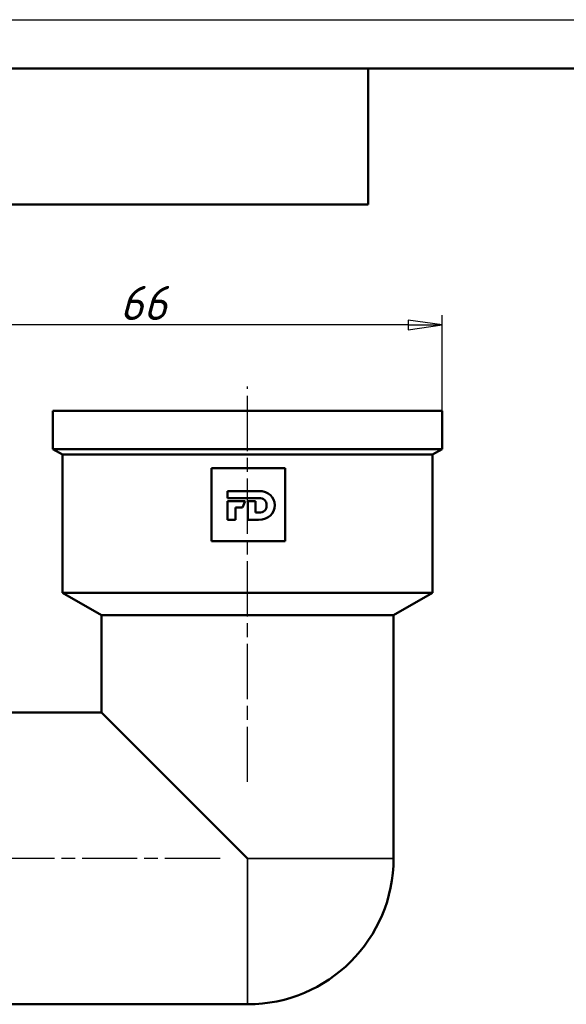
# Model space of a CAD drawing. Header units: millimetres. Extents: x -81 to 436, y -69 to 356.
# Tile 7 of 11: x 54 to 110, y 196 to 297. Entities that reach past the tile are written whole.
import ezdxf
from ezdxf.enums import TextEntityAlignment as Align

# ---------------------------------------------------------------- set-up
doc = ezdxf.new("R2010")
doc.units = ezdxf.units.MM
doc.linetypes.add('CHAIN', pattern=[0.7087, 0.4724, -0.0591, 0.1181, -0.0591])
for name, color, linetype, lineweight in [('Видимые тонкие (ГОСТ)', 7, 'Continuous', 35), ('Видимый контур (ГОСТ)', 7, 'Continuous', 50), ('Кромка (ГОСТ)', 7, 'Continuous', 50), ('Обозначение (ГОСТ)', 7, 'Continuous', 25), ('Осевая линия (ГОСТ)', 7, 'Continuous', 25), ('Размер (ГОСТ)', 7, 'Continuous', 25), ('Эскизная геометрия (ГОСТ)', 7, 'Continuous', 50)]:
    doc.layers.add(name, color=color, linetype=linetype, lineweight=lineweight)
doc.styles.get("Standard").update_dxf_attribs({"font": 'GOST Common Italic.ttf'})
doc.styles.add('Обычный текст (ГОСТ)', font='GOST Common Italic.ttf')
doc.dimstyles.new('Обычный (ГОСТ)', dxfattribs={"dimtxt": 3.5, "dimasz": 3.5, "dimexe": 1, "dimexo": 0, "dimgap": 0.5, "dimtad": 1, "dimrnd": 1e-08, "dimtxsty": 'Обычный текст (ГОСТ)', "dimblk": 'Filled-1', "dimcen": 0.09, "dimdle": 15, "dimclrd": 256, "dimclre": 256, "dimclrt": 256, "dimazin": 2, "dimtfac": 0.714286, "dimtdec": 3, "dimtmove": 0, "dimatfit": 3, "dimfxl": 1, "dimtolj": 1, "dimlwd": 25, "dimlwe": 25, "dimarcsym": 0})

# ---------------------------------------------------------------- blocks, each defined once
blk = doc.blocks.new('ГОСТ - Доп. графы 3')
at = {"layer": 'Эскизная геометрия (ГОСТ)'}
for p, q in [((0, 0), (70, 0)), ((70, 0), (70, -14)), ((70, -14), (0, -14))]:
    blk.add_line(p, q, dxfattribs=at)
at = {"layer": 'Обозначение (ГОСТ)', "lineweight": 30, "width": 0.8}
blk.add_attdef('ОБОЗНАЧЕНИЕ', text='', height=5, rotation=180, dxfattribs=at).set_placement((34.94, -6.97), align=Align.MIDDLE_CENTER)
blk = doc.blocks.new('Рамки ГОСТ_ граница 297x210')
at = {"layer": 'Кромка (ГОСТ)', "lineweight": 25}
blk.add_line((0, 297), (210, 297), dxfattribs=at)
at = {"layer": 'Кромка (ГОСТ)'}
blk.add_line((205, 292), (20, 292), dxfattribs=at)
blk = doc.blocks.new('Filled-1')
at = {"color": 0}
for p, q in [((0, 0), (-1, 0.143)), ((-1, 0.143), (-1, -0.143)), ((-1, 0), (0, 0)), ((-1, -0.143), (0, 0))]:
    blk.add_line(p, q, dxfattribs=at)
at = {"color": 0, "flags": 128}
blk.add_lwpolyline([(-1, -0.143), (0, 0), (-1, 0.143), (-1, -0.143)], dxfattribs=at)
at = {"color": 0}
blk.add_solid([(-1, -0.143), (0, 0), (-1, 0.143), (-1, -0.143)], dxfattribs=at)
blk = doc.blocks.new('*D8')
at = {"layer": 'Defpoints', "color": 0, "linetype": 'Continuous', "transparency": 16777216}
for p in [(31.6, 265.63), (97.6, 256.8), (31.6, 222.4)]:
    blk.add_point(p, dxfattribs=at)
at = {"layer": 'Размер (ГОСТ)', "linetype": 'Continuous', "lineweight": 25, "transparency": 16777216}
for p, q in [((31.6, 222.4), (31.6, 266.63)), ((97.6, 256.8), (97.6, 266.63)), ((94.1, 265.63), (35.1, 265.63))]:
    blk.add_line(p, q, dxfattribs=at)
at = {"layer": 'Размер (ГОСТ)', "linetype": 'Continuous', "lineweight": 25, "transparency": 16777216, "xscale": 3.5, "yscale": 3.5, "zscale": 3.5, "rotation": 180}
blk.add_blockref('Filled-1', (31.6, 265.63), dxfattribs=at)
at = {"layer": 'Размер (ГОСТ)', "linetype": 'Continuous', "lineweight": 25, "transparency": 16777216, "xscale": 3.5, "yscale": 3.5, "zscale": 3.5}
blk.add_blockref('Filled-1', (97.6, 265.63), dxfattribs=at)
at = {"layer": 'Размер (ГОСТ)', "linetype": 'Continuous', "lineweight": 25, "transparency": 16777216, "insert": (64.49, 269.63), "char_height": 3.5, "attachment_point": 1, "style": 'Обычный текст (ГОСТ)'}
blk.add_mtext('\\A1;66', dxfattribs=at)

msp = doc.modelspace()

# ---------------------------------------------------------------- linework, layer by layer
at = {"layer": 'Видимые тонкие (ГОСТ)'}
for q in [(77.599, 195.795), (92.6, 210.796)]:
    msp.add_line((77.599, 210.796), q, dxfattribs=at)
at = {"layer": 'Видимый контур (ГОСТ)'}
for p, q in [((97.6, 256.795), (57.6, 256.795)), ((57.6, 252.873), (57.6, 256.795)), ((97.6, 252.873), (97.6, 256.795)), ((97.6, 252.873), (57.6, 252.873)), ((58.6, 252.295), (57.6, 252.873)), ((96.6, 252.295), (58.6, 252.295)), ((58.6, 238.105), (58.6, 252.295)), ((96.6, 252.295), (97.6, 252.873)), ((96.6, 238.105), (96.6, 252.295)), ((73.907, 250.909), (73.907, 243.409)), ((81.451, 250.909), (73.907, 250.909)), ((81.451, 243.409), (81.451, 250.909)), ((75.556, 247.835), (75.556, 248.55)), ((75.556, 248.55), (78.747, 248.55)), ((78.759, 247.835), (75.556, 247.835)), ((75.556, 247.501), (77.369, 247.501)), ((75.556, 245.606), (75.556, 247.501)), ((77.369, 247.501), (77.098, 246.861)), ((77.621, 247.501), (78.43, 247.501)), ((77.621, 245.606), (77.621, 247.501)), ((78.43, 247.501), (78.43, 246.33)), ((76.365, 246.861), (76.365, 245.606)), ((77.098, 246.861), (76.365, 246.861)), ((78.43, 246.33), (78.759, 246.33)), ((76.365, 245.606), (75.556, 245.606)), ((78.73, 245.606), (77.621, 245.606)), ((73.907, 243.409), (81.451, 243.409)), ((96.6, 238.105), (58.6, 238.105)), ((62.6, 235.795), (58.6, 238.105)), ((92.6, 235.795), (96.6, 238.105)), ((62.6, 235.795), (92.6, 235.795)), ((62.6, 235.795), (62.6, 225.795)), ((92.6, 235.795), (92.6, 210.796)), ((62.6, 225.795), (51.631, 225.795)), ((77.599, 210.796), (62.6, 225.795)), ((77.599, 195.795), (51.63, 195.795))]:
    msp.add_line(p, q, dxfattribs=at)
msp.add_arc((77.599, 210.796), 15.001, 270, 0, dxfattribs=at)
for points in [[(78.747, 248.55), (79.789, 248.55), (80.393, 247.944), (80.393, 247.087)], [(80.393, 247.087), (80.393, 246.237), (79.78, 245.606), (78.73, 245.606)], [(79.564, 247.082), (79.564, 247.554), (79.243, 247.835), (78.759, 247.835)], [(78.759, 246.33), (79.243, 246.33), (79.564, 246.6), (79.564, 247.082)]]:
    msp.add_open_spline(points, degree=3, dxfattribs=at)
at = {"layer": 'Осевая линия (ГОСТ)', "linetype": 'CHAIN', "ltscale": 11.993792}
for p, q in [((77.6, 218.667), (77.6, 259.295)), ((74.784, 210.796), (43.099, 210.796))]:
    msp.add_line(p, q, dxfattribs=at)

# ---------------------------------------------------------------- block references
for name, p in [('ГОСТ - Доп. графы 3', (20, 292)), ('Рамки ГОСТ_ граница 297x210', (0, 0))]:
    msp.add_blockref(name, p)

# ---------------------------------------------------------------- dimensions: what is measured, and where the dimension line sits
at = {"layer": 'Размер (ГОСТ)', "linetype": 'Continuous', "lineweight": 25}
dim = msp.add_linear_dim(base=(31.599, 265.63), p1=(97.6, 256.795), p2=(31.599, 222.397), angle=180, dimstyle='Обычный (ГОСТ)', override={"dimgap": 0.5, "dimdec": 2, "dimtol": 0, "dimlim": 0, "dimtp": 0, "dimtm": 0, "dimtdec": 3, "dimtofl": 0, "dimatfit": 1}, dxfattribs=at)
dim.commit()
dim.dimension.update_dxf_attribs({"geometry": '*D8', "text_midpoint": (66.815, 265.63), "dimtype": 160})

doc.saveas('drawing.dxf')
